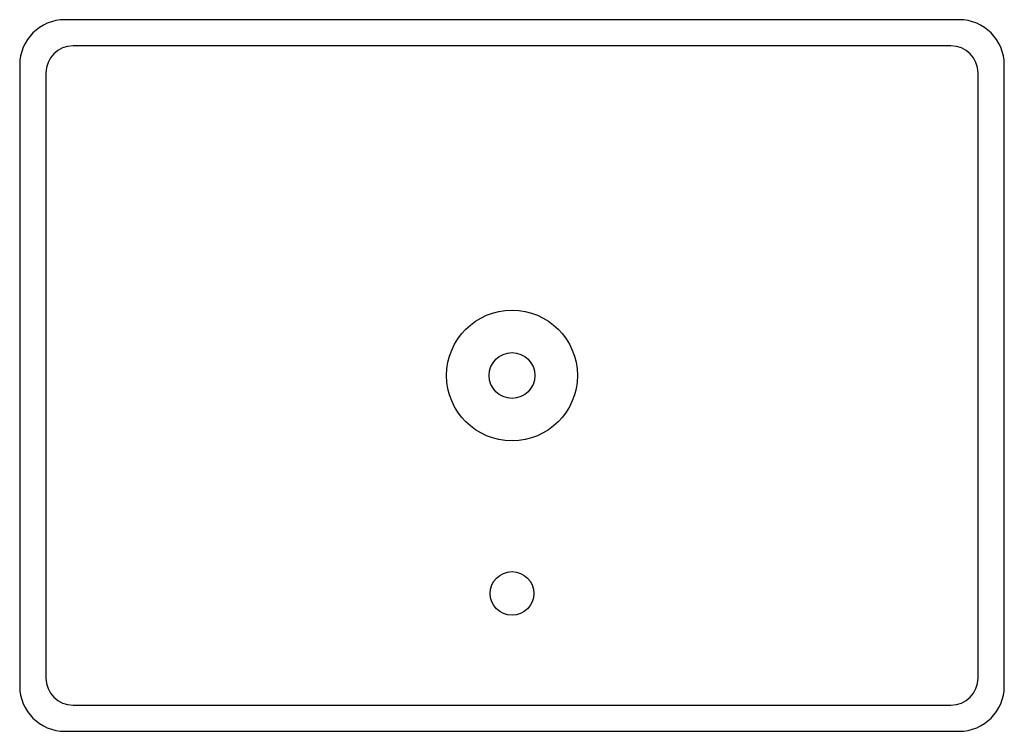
# Model space of a CAD drawing. Header units: millimetres. Extents: x -45.1 to 45.1, y -32.6 to 32.6.
import ezdxf

# ---------------------------------------------------------------- set-up
doc = ezdxf.new("R2010")
doc.units = ezdxf.units.MM

msp = doc.modelspace()

# ---------------------------------------------------------------- linework, layer by layer
at = {"layer": 'HOLES'}
for centre, radius in [((0, 0), 6), ((0, -20), 2)]:
    msp.add_circle(centre, radius, dxfattribs=at)
at = {"layer": 'OUTLINE'}
for p, q in [((41, 32.65), (-41, 32.65)), ((-45.15, 28.5), (-45.15, -28.5)), ((45.15, -28.5), (45.15, 28.5)), ((-41, -32.65), (41, -32.65))]:
    msp.add_line(p, q, dxfattribs=at)
for centre, start, end in [((-41, 28.5), 90, 180), ((41, 28.5), 0, 90), ((-41, -28.5), 180, 270), ((41, -28.5), 270, 360)]:
    msp.add_arc(centre, 4.15, start, end, dxfattribs=at)
at = {"layer": 'POCKET'}
for p, q in [((40.25, 30.25), (-40.25, 30.25)), ((-42.75, 27.75), (-42.75, -27.75)), ((42.75, -27.75), (42.75, 27.75)), ((-40.25, -30.25), (40.25, -30.25))]:
    msp.add_line(p, q, dxfattribs=at)
for centre, start, end in [((-40.25, 27.75), 90, 180), ((40.25, 27.75), 0, 90), ((-40.25, -27.75), 180, 270), ((40.25, -27.75), 270, 360)]:
    msp.add_arc(centre, 2.5, start, end, dxfattribs=at)
at = {"layer": 'TAP_DRILL'}
msp.add_circle((0, 0), 2.1, dxfattribs=at)

doc.saveas('drawing.dxf')
